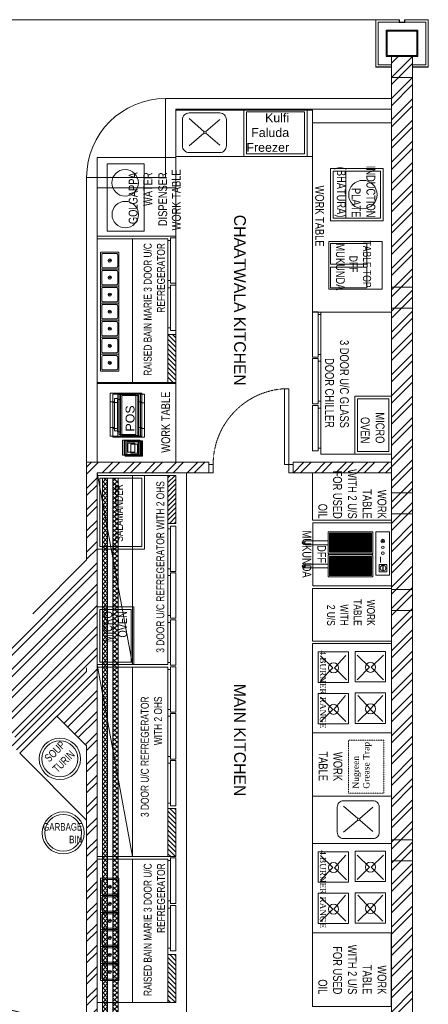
# Model space of a CAD drawing. Header units: millimetres. Extents: x -4747 to 55193, y -3459 to 48388.
# Tile 33 of 35: x 13814 to 17700, y 39022 to 48388. Entities that reach past the tile are written whole.
import ezdxf

# ---------------------------------------------------------------- set-up
doc = ezdxf.new("R2010")
doc.units = ezdxf.units.MM
doc.header["$MEASUREMENT"] = 0
for name, pattern in [('XR-FP-DS$0$DASHED', [0.75, 0.5, -0.25]), ('XR-FP-DS$0$HIDDEN', [0.375, 0.25, -0.125]), ('XR-FP-DS$0$HIDDEN2', [0.1875, 0.125, -0.0625])]:
    doc.linetypes.add(name, pattern=pattern)
doc.layers.get('0').update_dxf_attribs({"lineweight": 5})
for name, color, linetype, lineweight, true_color in [('M-MEP-ELCT-TRUNKING', 7, 'Continuous', 20, 0x960000), ('XR-FP-DS$0$A-DETL-GENF', 9, 'Continuous', 0, 0x808080), ('XR-FP-DS$0$A-Wall', 9, 'Continuous', 0, 0x808080), ('XR-FP-DS$0$bar-equipment', 9, 'Continuous', 0, 0x808080), ('XR-FP-DS$0$Column', 9, 'Continuous', 0, 0x808080), ('XR-FP-DS$0$DOOR', 9, 'Continuous', 0, 0x808080), ('XR-FP-DS$0$EQ', 9, 'Continuous', 0, 0x808080), ('XR-FP-DS$0$EQUIP.', 9, 'Continuous', 0, 0x808080), ('XR-FP-DS$0$Equipment', 9, 'Continuous', 0, 0x808080), ('XR-FP-DS$0$Equipment Name', 9, 'Continuous', 0, 0x808080), ('XR-FP-DS$0$Equipment-N', 9, 'Continuous', 0, 0x808080), ('XR-FP-DS$0$Furniture01', 9, 'Continuous', 0, 0x808080), ('XR-FP-DS$0$LEGEND', 9, 'Continuous', 0, 0x808080), ('XR-FP-DS$0$N-furn', 9, 'Continuous', 0, 0x808080), ('XR-FP-DS$0$ND_02_WALL', 9, 'Continuous', 0, 0x808080), ('XR-FP-DS$0$ND_26_HATCH', 9, 'Continuous', 0, 0x808080), ('XR-FP-DS$0$New-Design-Equipment', 9, 'Continuous', 0, 0x808080), ('XR-FP-DS$0$SA-EQUIP', 9, 'Continuous', 0, 0x808080), ('XR-FP-DS$0$text equipment', 9, 'Continuous', 0, 0x808080)]:
    doc.layers.add(name, color=color, linetype=linetype, lineweight=lineweight, true_color=true_color)
doc.styles.add('XR-FP-DS$0$Cen-Gothic', font='GOTHIC.TTF', dxfattribs={"height": 2})
doc.styles.add('XR-FP-DS$0$DIMTEXT', font='arial.ttf', dxfattribs={"width": 0.75})
doc.styles.add('XR-FP-DS$0$Standard', font='times.ttf')
doc.styles.add('XR-FP-DS$0$style12', font='BOOKOSI.TTF')
pattern_1 = [(45, (466761.75, 4437.1), (-101.02788, 101.02788), []), (45, (466829.1, 4437.1), (-101.02788, 101.02788), [])]
pattern_2 = [(45, (0, 34557.94), (-22.097087, 22.097087), []), (135, (0, 34557.94), (-22.097087, -22.097087), [])]

# ---------------------------------------------------------------- blocks, each defined once
blk = doc.blocks.new('XR-FP-DS$0$Door-Hurgh')
at = {"layer": 'XR-FP-DS$0$DOOR', "elevation": 0}
for points in [[(43490, 2605), (43540, 2605), (43540, 2705), (43490, 2705)], [(44440, 1705), (44390, 1705), (44390, 2605), (44440, 2605)], [(44440, 2605), (44490, 2605), (44490, 2705), (44440, 2705)]]:
    blk.add_lwpolyline(points, close=True, dxfattribs=at)
at = {"layer": 'XR-FP-DS$0$EQ', "linetype": 'XR-FP-DS$0$HIDDEN2', "ltscale": 7}
blk.add_arc((44442, 2605, 0), 902, 180.0462, 266.7054, dxfattribs=at)
blk = doc.blocks.new('XR-FP-DS$0$TPV')
at = {"layer": 'XR-FP-DS$0$New-Design-Equipment', "color": 0}
for points in [[(0, 0.3), (0, 0), (0.4099, 0), (0.4099, 0.3)], [(0.3254, 0.3), (0.0803, 0.3), (0.0803, 0.2577), (0.3254, 0.2577)], [(0, 0.038), (0.4099, 0.038), (0.4099, 0.2282), (0, 0.2282)], [(0.0127, 0.0549), (0.393, 0.0549), (0.393, 0.2155), (0.0127, 0.2155)], [(0.3592, 0.2577), (0.0507, 0.2577), (0.0507, 0.2282), (0.3592, 0.2282)], [(0.3275, 0.038), (0.0824, 0.038), (0.0824, 0), (0.3275, 0)]]:
    blk.add_lwpolyline(points, close=True, dxfattribs=at)
blk = doc.blocks.new('XR-FP-DS$0$bar-code printer')
at = {"layer": 'XR-FP-DS$0$bar-equipment', "color": 0}
for p, q in [((-72.5, 164.4), (-72.5, 164.3)), ((-72.5, 164.4), (72.5, 164.4)), ((-72.5, 164.3), (-72.5, 163)), ((-72.5, 164.3), (72.5, 164.3)), ((-72.5, 163), (-72.5, 159.4)), ((-72.5, 159.4), (-72.5, 155)), ((-72.5, 155), (-72.5, 150.1)), ((-72.5, 150.1), (-72.5, 144.7)), ((-72.5, 144.7), (-72.5, 138.9)), ((-72.5, 138.9), (-72.5, 133.1)), ((-72.5, 133.1), (-72.5, 127.9)), ((-72.5, 127.9), (-72.5, 10.2)), ((-65, 148.7), (-65, 19)), ((-65, 148.7), (65, 148.7)), ((-42.5, 111.7), (-42.5, 106.6)), ((-42.5, 111.7), (42.5, 111.7)), ((-42.5, 111.4), (42.5, 111.4)), ((-42.5, 106.6), (-42.5, 95.8)), ((-42.5, 95.8), (-42.5, 93.4)), ((42.5, 111.7), (42.5, 106.6)), ((42.5, 106.6), (42.5, 95.8)), ((42.5, 95.8), (42.5, 93.4)), ((65, 148.7), (65, 19)), ((72.5, 164.4), (72.5, 164.3)), ((72.5, 164.3), (72.5, 163)), ((72.5, 163), (72.5, 159.4)), ((72.5, 159.4), (72.5, 155)), ((72.5, 155), (72.5, 150.1)), ((72.5, 150.1), (72.5, 144.7)), ((72.5, 144.7), (72.5, 138.9)), ((72.5, 138.9), (72.5, 133.1)), ((72.5, 133.1), (72.5, 127.9)), ((72.5, 127.9), (72.5, 10.2)), ((-72.5, 0), (-72.5, 10.2)), ((-72.5, 10.2), (72.5, 10.2)), ((-72.5, 0), (72.5, 0)), ((-65, 19), (-65, 14.5)), ((-65, 14.5), (65, 14.5)), ((-42.5, 93.4), (-42.5, 89.7)), ((-42.5, 89.7), (-42.5, 82.5)), ((-42.5, 82.5), (-42.5, 75.4)), ((-42.5, 75.4), (-42.5, 68.7)), ((-42.5, 68.7), (-42.5, 62.7)), ((-42.5, 62.7), (-42.5, 60.6)), ((-42.5, 60.6), (-42.5, 57.8)), ((-42.5, 57.8), (-42.5, 53.3)), ((-42.5, 53.3), (-42.5, 50)), ((-42.5, 50), (-42.5, 49.3)), ((-42.5, 48.9), (-42.5, 49.3)), ((-42.5, 48.9), (-42.5, 47.7)), ((-42.5, 47.7), (-42.5, 47.1)), ((-42.5, 45.8), (-42.5, 47.1)), ((-42.5, 45.8), (42.5, 45.8)), ((42.5, 93.4), (42.5, 89.7)), ((42.5, 89.7), (42.5, 82.5)), ((42.5, 82.5), (42.5, 75.4)), ((42.5, 75.4), (42.5, 68.7)), ((42.5, 68.7), (42.5, 62.7)), ((42.5, 62.7), (42.5, 60.6)), ((42.5, 60.6), (42.5, 57.8)), ((42.5, 57.8), (42.5, 53.3)), ((42.5, 53.3), (42.5, 50)), ((42.5, 50), (42.5, 49.3)), ((42.5, 48.9), (42.5, 49.3)), ((42.5, 48.9), (42.5, 47.7)), ((42.5, 47.7), (42.5, 47.1)), ((42.5, 45.8), (42.5, 47.1)), ((65, 19), (65, 14.5)), ((72.5, 0), (72.5, 10.2))]:
    blk.add_line(p, q, dxfattribs=at)
blk = doc.blocks.new('XR-FP-DS$0$A$C2D856F7E')
at = {"layer": 'XR-FP-DS$0$Equipment-N', "color": 0}
for p, q in [((-2, -1), (-3, -1)), ((-3, -1), (-3, -16)), ((-3, -16), (-2, -16))]:
    blk.add_line(p, q, dxfattribs=at)
blk.add_lwpolyline([(-2, 0), (0, 0), (0, -17), (-2, -17)], close=True, dxfattribs=at)
blk = doc.blocks.new('XR-FP-DS$0$A$C55225C71')
at = {"layer": 'XR-FP-DS$0$Equipment-N'}
h = blk.add_hatch(dxfattribs=at)
h.set_pattern_fill('ANSI31', color=256, scale=10, style=0)
h.set_pattern_definition([(45, (-1212.6617, -502.5511), (-0.8838835, 0.8838835), [])])
h.paths.add_polyline_path([(3, 0), (0, 0), (0, -18), (3, -18)])
blk.add_lwpolyline([(0, 0), (3, 0), (3, -18), (0, -18)], close=True, dxfattribs=at)
blk = doc.blocks.new('XR-FP-DS$0$RRGEG')
at = {"layer": 'XR-FP-DS$0$SA-EQUIP', "color": 0, "ltscale": 10}
blk.add_lwpolyline([(-27.11, -2386.87), (-27.11, -2393.91), (-33.59, -2393.91), (-33.59, -2386.87)], close=True, dxfattribs=at)
blk.add_lwpolyline([(-27.61, -2387.87), (-27.61, -2392.91, -0.414214), (-28.11, -2393.41), (-32.59, -2393.41, -0.414214), (-33.09, -2392.91), (-33.09, -2387.87, -0.414214), (-32.59, -2387.37), (-28.11, -2387.37, -0.414214)], format="xyb", close=True, dxfattribs=at)
blk.add_circle((-30.35, -2390.39), 0.617, dxfattribs=at)
for centre, start, end in [((-32.46, -2390.53), 346.8718, 20.5335), ((-28.23, -2390.53), 159.4665, 193.1282)]:
    blk.add_arc(centre, 2.01, start, end, dxfattribs=at)
blk = doc.blocks.new('XR-FP-DS$0$A$Cadf21768')
h = blk.add_hatch()
h.set_pattern_fill('ANSI37', color=256, scale=5.625, angle=90, style=0)
h.set_pattern_definition([(315, (62465.20666, 43477.69176), (0.4971844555, 0.4971844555), []), (45, (62465.20666, 43477.69176), (-0.4971844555, 0.4971844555), [])])
h.paths.add_polyline_path([(-191.8, -279.9), (-191.8, -99.9), (-589.2, -99.9), (-589.2, -279.9)])
h = blk.add_hatch()
h.set_pattern_fill('ANSI37', color=256, scale=5.625, angle=90, style=0)
h.set_pattern_definition([(315, (62465.20666, 43486.52375), (0.4971844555, 0.4971844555), []), (45, (62465.20666, 43486.52375), (-0.4971844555, 0.4971844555), [])])
h.paths.add_polyline_path([(-589.2, -500.7), (-589.2, -320.7), (-191.8, -320.7), (-191.8, -500.7)])
at = {"ltscale": 0.22}
for p, q in [((-88.3, -174.3), (-100.6, -174.3)), ((-83, -168.9), (-83, -156.7)), ((-77.7, -174.3), (-65.4, -174.3))]:
    blk.add_line(p, q, dxfattribs=at)
blk.add_line((-104.5, -377.4), (-104.5, -324.5))
for points in [[(-749.9, -342.2), (-749.9, 0), (0, 0), (0, -600), (-749.9, -600), (-749.9, -342.2)], [(-749.9, -318.4), (-749.9, -134.1)]]:
    blk.add_lwpolyline(points)
for points in [[(-177.2, -294.5), (-177.2, -85.3), (-603.8, -85.3), (-603.8, -294.5)], [(-19.3, -497.1), (-19.3, -85.9), (-148.5, -85.9), (-148.5, -497.1)], [(-191.8, -279.9), (-191.8, -99.9), (-589.2, -99.9), (-589.2, -279.9)], [(-177.2, -515.3), (-177.2, -306.1), (-603.8, -306.1), (-603.8, -515.3)], [(-191.8, -500.7), (-191.8, -320.7), (-589.2, -320.7), (-589.2, -500.7)]]:
    blk.add_lwpolyline(points, close=True)
for points in [[(-821.4, -198.5), (-821.4, -209.1), (-603.8, -209.1), (-603.8, -172.6), (-821.4, -172.6), (-821.4, -183.2)], [(-821.4, -419.3), (-821.4, -429.9), (-603.8, -429.9), (-603.8, -393.4), (-821.4, -393.4), (-821.4, -404)]]:
    blk.add_lwpolyline(points, dxfattribs=at)
for points in [[(-43.3, -465.5), (-43.3, -396.1), (-117.2, -396.1), (-117.2, -465.5)], [(-80.3, -457.4), (-80.3, -404.5), (-83.6, -404.5), (-83.6, -457.4)]]:
    blk.add_lwpolyline(points, close=True, dxfattribs=at)
for centre, radius in [((-83, -174.3), 17.6), ((-83, -174.3), 5.32), ((-83, -233.4), 12), ((-83, -289.6), 12), ((-80.3, -430.8), 26.6)]:
    blk.add_circle(centre, radius, dxfattribs=at)
at = {"ltscale": 0.22, "extrusion": (6.79816e-32, 2.22045e-16, -1)}
for centre in [(-821.4, -190.8), (-821.4, -411.6)]:
    blk.add_ellipse(centre, major_axis=(-27.6, 0), ratio=0.659797, start_param=4.712389, end_param=7.853982, dxfattribs=at)
at = {"ltscale": 0.22}
for points in [[(-834.4, -191.6), (-831.2, -184), (-826.8, -183.2), (-822, -183.2), (-821.7, -183.2), (-821.4, -183.2)], [(-834.4, -412.4), (-831.2, -404.8), (-826.8, -404), (-822, -404), (-821.7, -404), (-821.4, -404)]]:
    blk.add_open_spline(points, degree=3, knots=[4.0819577, 4.0819577, 4.0819577, 4.0819577, 4.673215, 4.673215, 4.712389, 4.712389, 4.712389, 4.712389], dxfattribs=at)
for points in [[(-821.4, -198.5), (-826.2, -198.5), (-831, -197.8), (-834.4, -191.6)], [(-821.4, -419.3), (-826.2, -419.3), (-831, -418.6), (-834.4, -412.4)]]:
    blk.add_open_spline(points, degree=3, dxfattribs=at)
blk = doc.blocks.new('XR-FP-DS$0$A$C8bc69553')
blk.add_line((0, 0), (-465.1, 0))
blk.add_lwpolyline([(-465.1, 0), (-465.1, 416.2), (0, 416.2), (0, 0)])
for points in [[(-133.7, 400.3), (-451.9, 400.3), (-451.9, 219.5), (-133.7, 219.5)], [(-133.7, 13.4), (-451.9, 13.4), (-451.9, 194.3), (-133.7, 194.3)]]:
    blk.add_lwpolyline(points, close=True)
at = {"insert": (-96.6, 3.6), "char_height": 71.32, "width": 433.123, "attachment_point": 3, "rotation": 270, "style": 'XR-FP-DS$0$DIMTEXT'}
blk.add_mtext('\\pxqc;TABLE TOP DFF', dxfattribs=at)
blk = doc.blocks.new('XR-FP-DS$0$A$Ccad21e39')
at = {"layer": 'XR-FP-DS$0$EQUIP.'}
blk.add_line((-356, -475), (-356, -25), dxfattribs=at)
for points in [[(-500, 0), (0, 0), (0, -500), (-500, -500)], [(-475, -25), (-25, -25), (-25, -475), (-475, -475)]]:
    blk.add_lwpolyline(points, close=True, dxfattribs=at)
blk.add_circle((-192.2, -249), 135.1, dxfattribs=at)
blk = doc.blocks.new('XR-FP-DS')
at = {"layer": 'XR-FP-DS$0$ND_26_HATCH', "transparency": 33554559}
h = blk.add_hatch(dxfattribs=at)
h.set_pattern_fill('ANSI32', color=256, scale=15)
h.set_pattern_definition(pattern_1)
h.paths.add_polyline_path([(17550, 13480), (17350, 13480), (17350, 2170), (16576.6, 2170), (16576.6, 1970), (17350, 1970), (17350, 0), (17550, 0)])
h = blk.add_hatch(dxfattribs=at)
h.set_pattern_fill('ANSI32', color=256, scale=15)
h.set_pattern_definition(pattern_1)
h.paths.add_polyline_path([(15613.5, 9520), (15613.5, 9620), (14450, 9620), (14450, 8691.2), (13274.4, 7497.9), (13787.1, 6985.3), (14450, 7630.5), (13742.9, 6923.4), (13813.6, 6852.7), (14167.2, 7206.2), (14450, 6923.4), (14450, 4294.4), (13675.6, 3520), (13604.9, 3590.7), (13534.2, 3520), (13634.2, 3420), (15490.9, 3420), (15490.9, 3520), (14550, 3520), (14550, 9520)])
h.paths.add_polyline_path([(16413.5, 9620), (16413.5, 9520), (17350, 9520), (17350, 9620)])
at = {"layer": 'XR-FP-DS$0$A-DETL-GENF'}
blk.add_line((12170, 13830), (17200, 13830), dxfattribs=at)
for points in [[(17300, 13730), (17600, 13730), (17600, 13480), (17300, 13480)], [(17308, 13722), (17592, 13722), (17592, 13488), (17308, 13488)]]:
    blk.add_lwpolyline(points, close=True, dxfattribs=at)
at = {"layer": 'XR-FP-DS$0$A-Wall'}
for points in [[(17350, 13380), (17200, 13380), (17200, 13830), (17425, 13830), (17425, 13805), (17475, 13805), (17475, 13830), (17700, 13830), (17700, 13380), (17550, 13380)], [(17350, 13382), (17202, 13382), (17202, 13828), (17423, 13828), (17423, 13803), (17477, 13803), (17477, 13828), (17698, 13828), (17698, 13382), (17550, 13382)], [(17350, 13402), (17222, 13402), (17222, 13808), (17423, 13808)], [(17550, 13402), (17678, 13402), (17678, 13808), (17477, 13808)]]:
    blk.add_lwpolyline(points, dxfattribs=at)
at = {"layer": 'XR-FP-DS$0$Column'}
for points in [[(17350, 13280), (17550, 13280), (17550, 13480), (17350, 13480)], [(17350, 11087.2), (17550, 11087.2), (17550, 11287.2), (17350, 11287.2)], [(17350, 9130), (17550, 9130), (17550, 9330), (17350, 9330)], [(17350, 8211.4), (17550, 8211.4), (17550, 8411.4), (17350, 8411.4)], [(17350, 5830), (17550, 5830), (17550, 6030), (17350, 6030)]]:
    blk.add_lwpolyline(points, close=True, dxfattribs=at)
at = {"layer": 'XR-FP-DS$0$EQUIP.'}
for p, q in [((15424.3, 12888.6), (15566.5, 12766.7)), ((15584.8, 12766.7), (15717, 12880.1)), ((15424.3, 12629.1), (15566.5, 12751)), ((15584.8, 12751), (15717, 12637.6)), ((14886.9, 7695), (14550, 9520)), ((16673.6, 7778.9), (16792.6, 7664.6)), ((16916.3, 7783), (16806.8, 7663.9)), ((17022.4, 7784.3), (17141.4, 7670)), ((17275.4, 7784.3), (17156.4, 7670)), ((14886.9, 5870), (14550, 7695)), ((16673.6, 7545.5), (16792.6, 7664.6)), ((16921.1, 7549.6), (16806.8, 7663.9)), ((17022.4, 7550.9), (17141.4, 7670)), ((17275.4, 7550.9), (17156.4, 7670)), ((16911.4, 7402.6), (16801.9, 7269.2)), ((17030.3, 7401.2), (17149.3, 7272.6)), ((17267.5, 7401.2), (17148.5, 7272.6)), ((16673.4, 7384.3), (16792.4, 7270)), ((16673.4, 7150.9), (16792.4, 7270)), ((16916.1, 7154.9), (16801.9, 7269.2)), ((17030.3, 7153.5), (17149.3, 7272.6)), ((17267.5, 7153.5), (17148.5, 7272.6)), ((13813.6, 6852.7), (14450, 6216.3)), ((16894, 6348.4), (17029.9, 6231.8)), ((17047.4, 6231.8), (17173.9, 6340.3)), ((16894, 6100.3), (17029.9, 6216.9)), ((17047.4, 6216.9), (17173.9, 6108.4)), ((16673.6, 5879), (16792.6, 5764.7)), ((16916.3, 5883.1), (16806.8, 5764)), ((17022.4, 5884.4), (17141.4, 5770.1)), ((17275.4, 5884.4), (17156.4, 5770.1)), ((16673.6, 5645.6), (16792.6, 5764.7)), ((16921.1, 5649.7), (16806.8, 5764)), ((17022.4, 5651), (17141.4, 5770.1)), ((17275.4, 5651), (17156.4, 5770.1)), ((16673.4, 5484.4), (16792.4, 5370.1)), ((16911.4, 5502.7), (16801.9, 5369.3)), ((17030.3, 5501.3), (17149.3, 5372.7)), ((17267.5, 5501.3), (17148.5, 5372.7)), ((16673.4, 5251), (16792.4, 5370.1)), ((16916.1, 5255), (16801.9, 5369.3)), ((17030.3, 5253.6), (17149.3, 5372.7)), ((17267.5, 5253.6), (17148.5, 5372.7))]:
    blk.add_line(p, q, dxfattribs=at)
for points in [[(15300, 12530), (16600, 12530), (16600, 12970), (15300, 12970)], [(16546.4, 12977.9), (16546.4, 12527.9), (15946.4, 12527.9), (15946.4, 12977.9)], [(16521.4, 12952.9), (16521.4, 12552.9), (15971.4, 12552.9), (15971.4, 12952.9)], [(17350, 12847.9), (17350, 11047.9), (16600, 11047.9), (16600, 12847.9)], [(14550, 11770), (15300, 11770), (15300, 12520), (14550, 12520)], [(14645.5, 12458.3), (14999, 12458.3), (14999, 11818.1), (14645.5, 11818.1)], [(14550, 11745), (14550, 10380), (15223.7, 10380), (15223.7, 11745)], [(14550, 11745), (14550, 10380), (15223.7, 10380), (15223.7, 11745)], [(14550, 11745), (14550, 10380), (15223.7, 10380), (15223.7, 11745)], [(14550, 10380), (14886.9, 10380), (14886.9, 11745), (14550, 11745)], [(17350, 9697.9), (17350, 11047.9), (16676.3, 11047.9), (16676.3, 9697.9)], [(17350, 9697.9), (17350, 11047.9), (16676.3, 11047.9), (16676.3, 9697.9)], [(17350, 9697.9), (17350, 11047.9), (16676.3, 11047.9), (16676.3, 9697.9)], [(17350, 9697.9), (17350, 11047.9), (16676.3, 11047.9), (16676.3, 9697.9)], [(14550, 10370), (15300, 10370), (15300, 9620), (14550, 9620)], [(17000, 10247.9), (17000, 9697.9), (17350, 9697.9), (17350, 10247.9)], [(17025, 10222.9), (17025, 9722.9), (17325, 9722.9), (17325, 10222.9)], [(14550, 9495), (14550, 7695), (15223.7, 7695), (15223.7, 9495)], [(14550, 9495), (14550, 7695), (15223.7, 7695), (15223.7, 9495)], [(14550, 9495), (14550, 7695), (15223.7, 7695), (15223.7, 9495)], [(14550, 9495), (14550, 7695), (15223.7, 7695), (15223.7, 9495)], [(14550, 7695), (14886.9, 7695), (14886.9, 9495), (14550, 9495)], [(15000, 9495), (15000, 8795), (14550, 8795), (14550, 9495)], [(14975, 9470), (14975, 8820), (14575, 8820), (14575, 9470)], [(17350, 9520), (17350, 9069.9), (16600, 9069.9), (16600, 9520)], [(17350.1, 8419.9), (17350.1, 7919.9), (16600.1, 7919.9), (16600.1, 8419.9)], [(14900, 8245), (14900, 7695), (14550, 7695), (14550, 8245)], [(14875, 8220), (14875, 7720), (14575, 7720), (14575, 8220)], [(17350, 7045), (17350, 7894.9), (16600.1, 7894.9), (16600.1, 7045)], [(16942.3, 7526.4), (16942.3, 7815.5), (16653.2, 7815.5), (16653.2, 7526.4)], [(17293.5, 7531.3), (17293.5, 7820.5), (17004.3, 7820.5), (17004.3, 7531.3)], [(14550, 7670), (14550, 5870), (15223.7, 5870), (15223.7, 7670)], [(14550, 7670), (14550, 5870), (15223.7, 5870), (15223.7, 7670)], [(14550, 7670), (14550, 5870), (15223.7, 5870), (15223.7, 7670)], [(14550, 7670), (14550, 5870), (15223.7, 5870), (15223.7, 7670)], [(14550, 5870), (14886.9, 5870), (14886.9, 7670), (14550, 7670)], [(16942.3, 7131.8), (16942.3, 7421), (16653.2, 7421), (16653.2, 7131.8)], [(17293.5, 7136.8), (17293.5, 7425.9), (17004.3, 7425.9), (17004.3, 7136.8)], [(17350, 7045), (16600.1, 7045), (16600.1, 6445), (17350, 6445)], [(16600.1, 6445), (17350, 6445), (17350, 5995), (16600.1, 5995)], [(17350, 5145.1), (17350, 5995), (16600.1, 5995), (16600.1, 5145.1)], [(16942.3, 5626.5), (16942.3, 5915.6), (16653.2, 5915.6), (16653.2, 5626.5)], [(17293.5, 5631.4), (17293.5, 5920.6), (17004.3, 5920.6), (17004.3, 5631.4)], [(14550, 5845), (14550, 4480), (15223.7, 4480), (15223.7, 5845)], [(14550, 5845), (14550, 4480), (15223.7, 4480), (15223.7, 5845)], [(14550, 5845), (14550, 4480), (15223.7, 4480), (15223.7, 5845)], [(14550, 4480), (14886.9, 4480), (14886.9, 5845), (14550, 5845)], [(17293.5, 5236.9), (17293.5, 5526), (17004.3, 5526), (17004.3, 5236.9)], [(16942.3, 5231.9), (16942.3, 5521.1), (16653.2, 5521.1), (16653.2, 5231.9)], [(16600, 5145.1), (17348.2, 5145.1), (17348.2, 4445), (16600, 4445)]]:
    blk.add_lwpolyline(points, close=True, dxfattribs=at)
for points in [[(15424.3, 12942.9), (15717, 12942.9, -0.414214), (15779.8, 12880.1), (15779.8, 12629.1, -0.414214), (15717, 12566.4), (15424.3, 12566.4, -0.414214), (15361.5, 12629.1), (15361.5, 12880.1, -0.414214)], [(16894, 6400.3), (17173.9, 6400.3, -0.414214), (17233.9, 6340.3), (17233.9, 6100.3, -0.414214), (17173.9, 6040.3), (16894, 6040.3, -0.414214), (16834, 6100.3), (16834, 6340.3, -0.414214)]]:
    blk.add_lwpolyline(points, format="xyb", close=True, dxfattribs=at)
for centre, radius in [((15575.6, 12758.9), 12), ((14816.1, 12278.4), 126), ((14818, 11976.2), 126), ((16799.3, 7664.8), 47.9), ((17150.4, 7669.7), 47.9), ((16799.3, 7270.2), 47.9), ((17150.4, 7275.1), 47.9), ((14195.9, 6799), 196.8), ((14195.9, 6799), 171.8), ((14227.9, 6094.7), 200), ((14227.9, 6094.7), 175), ((17038.7, 6224.4), 11.5), ((16799.3, 5764.9), 47.9), ((17150.4, 5769.8), 47.9), ((16799.3, 5370.3), 47.9), ((17150.4, 5375.2), 47.9)]:
    blk.add_circle(centre, radius, dxfattribs=at)
at = {"layer": 'XR-FP-DS$0$Equipment', "linetype": 'XR-FP-DS$0$DASHED', "ltscale": 0.2}
blk.add_lwpolyline([(16940.9, 6471.4), (17277.9, 6471.4), (17277.9, 6975.4), (16940.9, 6975.4)], close=True, dxfattribs=at)
at = {"layer": 'XR-FP-DS$0$Furniture01'}
for p, q in [((17350, 13080), (15200, 13080)), ((15200, 12330), (15200, 13080)), ((17350, 12980), (15300, 12980)), ((15300, 12230), (15300, 12980)), ((15300, 12230), (15300, 12980)), ((15200, 12330), (14450, 12330)), ((14450, 9620), (14450, 12330)), ((15300, 12230), (14550, 12230)), ((14550, 9620), (14550, 12230)), ((15300, 12230), (14550, 12230)), ((15300, 12230), (15300, 9620)), ((15300, 12230), (15300, 9620)), ((15400, 3520), (15400, 9520))]:
    blk.add_line(p, q, dxfattribs=at)
blk.add_arc((15200, 12330), 750, 90, 180, dxfattribs=at)
at = {"layer": 'XR-FP-DS$0$ND_02_WALL'}
for p, q in [((17350, 13480), (17350, 2170)), ((17550, 13480), (17550, 0)), ((15613.5, 9620), (14450, 9620)), ((14450, 8691.2), (14450, 9620)), ((15613.5, 9620), (15613.5, 9520)), ((17350, 9620), (16413.5, 9620)), ((16413.5, 9620), (16413.5, 9520)), ((15613.5, 9520), (14550, 9520)), ((14550, 3520), (14550, 9520)), ((17350, 9520), (16413.5, 9520)), ((14450, 8691.2), (13937.3, 8178.5)), ((14450, 7630.5), (13742.9, 6923.4)), ((14450, 7665.9), (14450, 7630.5)), ((14167.2, 7206.2), (13813.6, 6852.7)), ((14167.2, 7206.2), (14450, 6923.4)), ((14450, 4294.4), (14450, 6923.4))]:
    blk.add_line(p, q, dxfattribs=at)
blk.add_blockref('XR-FP-DS$0$A$Ccad21e39', (17270.2, 12415.7))
for p, xscale, yscale, zscale, rotation in [((-19178.2, 11683.8, 0), -0.8000000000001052, 0.8000000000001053, 0.8000000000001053, 180), ((-13057.6, 33554.3, 0), -0.9000000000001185, 0.9000000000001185, 0.9000000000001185, 135.0000000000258)]:
    blk.add_blockref('XR-FP-DS$0$Door-Hurgh', p, dxfattribs=dict(xscale=xscale, yscale=yscale, zscale=zscale, rotation=rotation))
at = {"layer": 'XR-FP-DS$0$bar-equipment', "linetype": 'XR-FP-DS$0$HIDDEN', "xscale": -1, "rotation": 90.00000013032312}
for p in [(14954.8, 9759.2), (14954.8, 9759.2), (14980.9, 9750.3), (14980.9, 9750.3)]:
    blk.add_blockref('XR-FP-DS$0$bar-code printer', p, dxfattribs=at)
at = {"layer": 'XR-FP-DS$0$EQUIP.', "yscale": 25.39435525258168, "zscale": 25.39435525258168, "rotation": 180}
for name, p, xscale in [('XR-FP-DS$0$A$C2D856F7E', (15299.9, 11324.6), -25.39435525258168), ('XR-FP-DS$0$A$C2D856F7E', (15299.9, 11324.6), -25.39435525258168), ('XR-FP-DS$0$A$C2D856F7E', (15299.9, 10872.5), -25.39435525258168), ('XR-FP-DS$0$A$C2D856F7E', (15299.9, 10872.5), -25.39435525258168), ('XR-FP-DS$0$A$C2D856F7E', (16600.1, 10620.8), 25.39435525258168), ('XR-FP-DS$0$A$C55225C71', (15223.7, 10380), -25.39435525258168), ('XR-FP-DS$0$A$C2D856F7E', (16600.1, 10175.4), 25.39435525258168), ('XR-FP-DS$0$A$C2D856F7E', (16600.1, 10175.4), 25.39435525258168), ('XR-FP-DS$0$A$C2D856F7E', (16600.1, 9730), 25.39435525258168), ('XR-FP-DS$0$A$C2D856F7E', (16600.1, 9730), 25.39435525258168), ('XR-FP-DS$0$A$C2D856F7E', (15299.9, 7242.9), -25.39435525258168), ('XR-FP-DS$0$A$C2D856F7E', (15299.9, 6797.5), -25.39435525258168), ('XR-FP-DS$0$A$C2D856F7E', (15299.9, 6797.5), -25.39435525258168), ('XR-FP-DS$0$A$C2D856F7E', (15299.9, 6352.1), -25.39435525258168), ('XR-FP-DS$0$A$C2D856F7E', (15299.9, 6352.1), -25.39435525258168), ('XR-FP-DS$0$A$C55225C71', (15223.7, 5870), -25.39435525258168), ('XR-FP-DS$0$A$C2D856F7E', (15299.9, 5424.6), -25.39435525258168), ('XR-FP-DS$0$A$C2D856F7E', (15299.9, 5424.6), -25.39435525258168), ('XR-FP-DS$0$A$C2D856F7E', (15299.9, 4972.5), -25.39435525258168), ('XR-FP-DS$0$A$C2D856F7E', (15299.9, 4972.5), -25.39435525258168), ('XR-FP-DS$0$A$C55225C71', (15223.7, 4480), -25.39435525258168)]:
    blk.add_blockref(name, p, dxfattribs=dict(at, xscale=xscale))
at = {"layer": 'XR-FP-DS$0$EQUIP.'}
for name, p, xscale, yscale, zscale in [('XR-FP-DS$0$A$C8bc69553', (17261.3, 11265.8), 1.088859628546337, 1.088859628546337, 1.088859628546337), ('XR-FP-DS$0$A$C55225C71', (15223.7, 9495), 25.39435525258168, 25.39435525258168, 25.39435525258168), ('XR-FP-DS$0$A$C2D856F7E', (15299.9, 9012.9), 25.39435525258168, 25.39435525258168, 25.39435525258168), ('XR-FP-DS$0$A$C2D856F7E', (15299.9, 9012.9), 25.39435525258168, 25.39435525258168, 25.39435525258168), ('XR-FP-DS$0$A$C2D856F7E', (15299.9, 8567.5), 25.39435525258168, 25.39435525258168, 25.39435525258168), ('XR-FP-DS$0$A$C2D856F7E', (15299.9, 8567.5), 25.39435525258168, 25.39435525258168, 25.39435525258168), ('XR-FP-DS$0$A$C2D856F7E', (15299.9, 8122.1), 25.39435525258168, 25.39435525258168, 25.39435525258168)]:
    blk.add_blockref(name, p, dxfattribs=dict(at, xscale=xscale, yscale=yscale, zscale=zscale))
at = {"layer": 'XR-FP-DS$0$EQUIP.', "extrusion": (0, 0, -1), "xscale": -25.00000000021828, "yscale": 25.00000000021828, "zscale": -25.00000000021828, "rotation": 270}
for p in [(45089.7, 12297.4), (45089.7, 12135.4), (45089.7, 11973.4), (45089.7, 11811.4), (45089.7, 11649.4), (45089.7, 11487.4), (45089.7, 11325.4), (45089.7, 6340.4), (45089.7, 6178.4), (45089.7, 6016.4), (45089.7, 5854.4), (45089.7, 5692.4), (45089.7, 5530.4)]:
    blk.add_blockref('XR-FP-DS$0$RRGEG', p, dxfattribs=at)
at = {"layer": 'XR-FP-DS$0$N-furn'}
blk.add_blockref('XR-FP-DS$0$A$Cadf21768', (17350.1, 9044.9), dxfattribs=at)
at = {"layer": 'XR-FP-DS$0$New-Design-Equipment', "xscale": -1000.000000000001, "yscale": 1000.000000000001, "zscale": 1000.000000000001, "rotation": 89.99999999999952}
for p in [(14974, 10276.9), (14974, 10276.9), (15000.1, 10268), (15000.1, 10268)]:
    blk.add_blockref('XR-FP-DS$0$TPV', p, dxfattribs=at)
at = {"layer": 'XR-FP-DS$0$Equipment', "style": 'XR-FP-DS$0$Standard'}
for p in [(16668.8, 7829.4), (16668.8, 5929.5)]:
    blk.add_text('4 BURNER RANGE', height=57.702, rotation=270, dxfattribs=at).set_placement(p)
at = {"layer": 'XR-FP-DS$0$Equipment Name', "insert": (16980.4, 6515.4), "char_height": 60, "width": 505.938, "attachment_point": 1, "rotation": 90, "style": 'XR-FP-DS$0$style12'}
blk.add_mtext('Nugreen Grease Trap', dxfattribs=at)
at = {"layer": 'XR-FP-DS$0$LEGEND', "char_height": 111.644, "width": 5859.235, "attachment_point": 1, "rotation": 269.99998, "style": 'XR-FP-DS$0$Cen-Gothic'}
for s, insert in [('{\\C256;CHAATWALA KITCHEN}', (15964.4, 11974.2, 0)), ('{\\C256;MAIN KITCHEN}', (15964.4, 7513.1, 0))]:
    blk.add_mtext(s, dxfattribs=dict(at, insert=insert))
at = {"layer": 'XR-FP-DS$0$text equipment', "insert": (16376.4, 12572), "char_height": 84.44, "width": 1060.459, "attachment_point": 9, "style": 'XR-FP-DS$0$DIMTEXT'}
blk.add_mtext('{\\W1;Kulfi\\PFaluda\\PFreezer}', dxfattribs=at)
at = {"layer": 'XR-FP-DS$0$text equipment', "style": 'XR-FP-DS$0$DIMTEXT'}
for s, insert, char_height, width, attachment_point, rotation in [('INDUCTION PLATE\\P(BHATURA)', (16804.7, 11949.4), 84.437, 675.133, 9, 270), ('GOLGAPPA \\PWATER\\PDISPENSER', (15217.2, 12377.7), 84.44, 1501.467, 9, 90), ('WORK TABLE', (15346, 12406), 84.44, 879.461, 9, 90.12711), ('WORK TABLE', (16623.1, 11672.4), 84.44, 879.461, 9, 270), ('MUKUNDA', (16820.4, 11254.8), 84.44, 1080.104, 9, 270), ('RAISED BAIN MARIE 3 DOOR U/C REFREGERATOR ', (15196.4, 11704.7), 75.745, 1346.902, 9, 90), ('3 DOOR U/C GLASS DOOR CHILLER', (16717.5, 9947.6), 84.437, 1080.104, 9, 270), ('WORK TABLE', (15244.8, 10291.5), 84.44, 879.461, 9, 90.12711), ('{\\W1;POS}', (14906.7, 10161.5), 84.44, 1060.459, 9, 90), ('MICRO OVEN', (17283.2, 9799.7), 84.44, 512.782, 3, 270), ('WORK \\PTABLE WITH 2 U/S FOR USED OIL', (16652.7, 9083.3), 84.437, 500.653, 9, 270), ('SALAMANDER', (14797, 9411.1), 75.75, 1346.902, 9, 90), (' 3 DOOR U/C REFREGERATOR WITH 2 OHS ', (15190.3, 9440.1), 75.745, 1891.157, 9, 90), ('\\pxqc;DFF MUKUNDA', (16501.6, 8496.2), 84.437, 500.653, 9, 270), ('WORK TABLE WITH 2 U/S', (16736.3, 8065.7), 75.745, 226.884, 9, 270), ('MICRO OVEN', (14835.9, 8203.8), 84.44, 512.782, 9, 90), (' 3 DOOR U/C REFREGERATOR WITH 2 OHS ', (15168.7, 7392.3), 75.745, 1346.902, 9, 90), ('SOUP TURIN', (14344.5, 6831.8), 75.75, 421.407, 9, 44.9077), ('WORK \\PTABLE', (16656.9, 6588.6), 84.44, 500.653, 9, 270), ('GARBAGE BIN', (14410.5, 5996.2), 72.275, 484.629, 9, 0.18952), ('RAISED BAIN MARIE 3 DOOR U/C REFREGERATOR ', (15196.4, 5804.7), 75.745, 1346.902, 9, 90), ('WORK \\PTABLE WITH 2 U/S FOR USED OIL', (16652.7, 4559.1), 84.437, 500.653, 9, 270)]:
    blk.add_mtext(s, dxfattribs=dict(at, insert=insert, char_height=char_height, width=width, attachment_point=attachment_point, rotation=rotation))

msp = doc.modelspace()

# ---------------------------------------------------------------- block references
msp.add_blockref('XR-FP-DS', (0, 34557.9))

# ---------------------------------------------------------------- next in the draw order: hatches: boundary and pattern name
at = {"layer": 'M-MEP-ELCT-TRUNKING', "lineweight": 0}
h = msp.add_hatch(dxfattribs=at)
h.set_pattern_fill('ANSI37', color=256, scale=250)
h.set_pattern_definition(pattern_2)
h.paths.add_polyline_path([(12357, 35457.9), (8190, 35457.9), (8190, 34887.2), (8140, 34887.2), (8140, 35507.9), (12407, 35507.9), (12407, 37175.9), (14700, 37175.9), (14700, 44027.9), (14750, 44027.9), (14750, 37125.9), (12457, 37125.9), (12457, 34887.2), (12357, 34887.2)])
h.paths.add_polyline_path([(937.5, 34857.9), (3890, 34857.9), (3890, 35507.9), (8090, 35507.9), (8090, 34887.2), (8040, 34887.2), (8040, 35457.9), (3940, 35457.9), (3940, 34807.9), (937.5, 34807.9)])
h.paths.add_polyline_path([(400, 39377.9), (400, 44893.7), (450, 44893.7), (450, 39398.6), (450, 39098.6), (450, 37507.2), (450, 37207.2), (450, 34857.9), (837.5, 34857.9), (837.5, 34807.9), (400, 34807.9), (400, 37227.9), (400, 37527.9), (400, 39077.9)])
at = {"layer": 'M-MEP-ELCT-TRUNKING', "lineweight": 0, "true_color": 0x0000ff}
h = msp.add_hatch(dxfattribs=at)
h.set_pattern_fill('ANSI37', color=5, scale=250)
h.set_pattern_definition(pattern_2)
h.paths.add_polyline_path([(12307, 35896.2), (12357, 35896.2), (12357, 35557.9), (3840, 35557.9), (3840, 34907.9), (500, 34907.9), (500, 37186.5), (500, 37486.5), (500, 39119.4), (500, 39419.4), (500, 44893.7), (550, 44893.7), (550, 39440.1), (550, 39140.1), (550, 37465.8), (550, 37165.8), (550, 34957.9), (3790, 34957.9), (3790, 35607.9), (12307, 35607.9)])
h.paths.add_polyline_path([(12307, 35996.2), (12307, 37275.9), (14600, 37275.9), (14600, 44027.9), (14650, 44027.9), (14650, 37225.9), (12357, 37225.9), (12357, 35996.2)])

# ---------------------------------------------------------------- next in the draw order: linework, layer by layer
at = {"layer": 'M-MEP-ELCT-TRUNKING'}
msp.add_lwpolyline([(12357, 35457.9), (8190, 35457.9), (8190, 34887.2), (8140, 34887.2), (8140, 35507.9), (12407, 35507.9), (12407, 37175.9), (14700, 37175.9), (14700, 44027.9), (14750, 44027.9), (14750, 37125.9), (12457, 37125.9), (12457, 34887.2), (12357, 34887.2), (12357, 35457.9)], dxfattribs=at)
at = {"layer": 'M-MEP-ELCT-TRUNKING', "color": 5, "true_color": 0x0000ff}
msp.add_lwpolyline([(12307, 35996.2), (12307, 37275.9), (14600, 37275.9), (14600, 44027.9), (14650, 44027.9), (14650, 37225.9), (12357, 37225.9), (12357, 35996.2)], close=True, dxfattribs=at)

doc.saveas('drawing.dxf')
